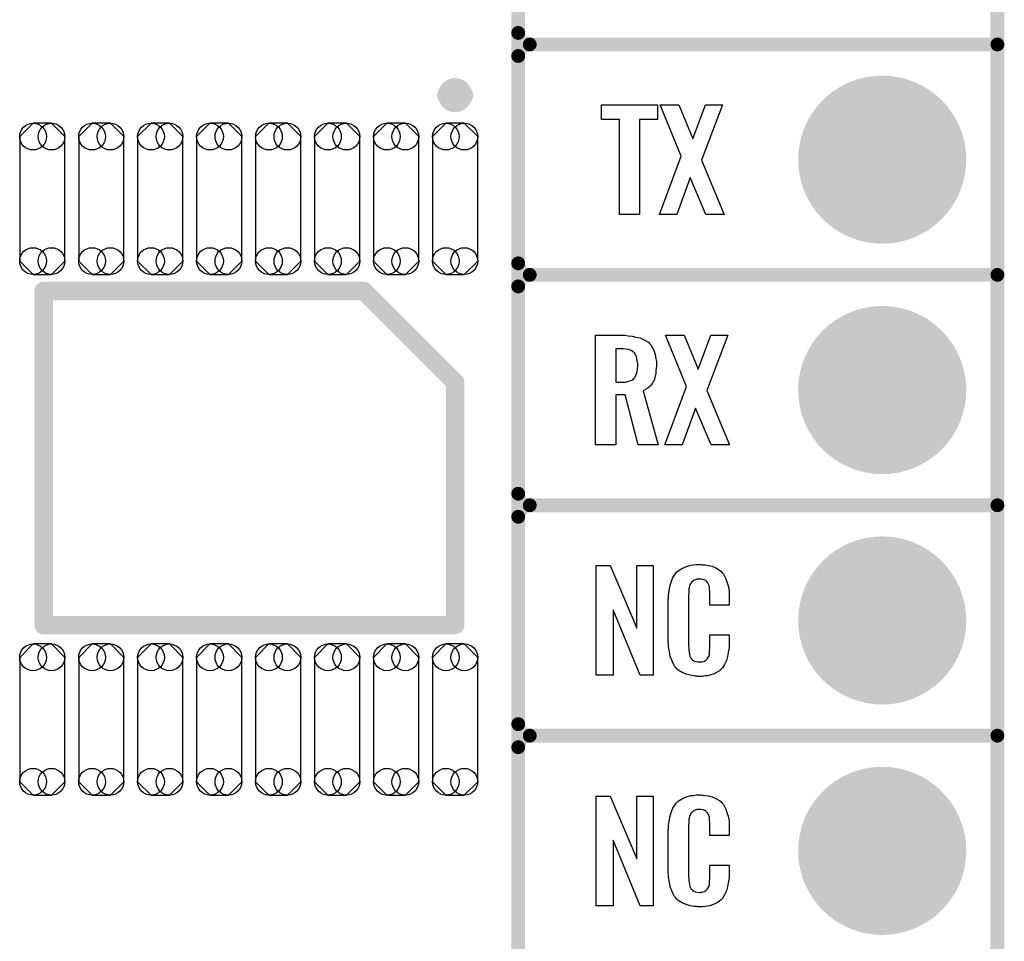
# Model space of a CAD drawing. Extents: x -0.07 to 0.95, y -0.15 to 2.1.
# Tile 7 of 14: x 0.53 to 0.95, y 0.16 to 0.56. Entities that reach past the tile are written whole.
import ezdxf

# ---------------------------------------------------------------- set-up
doc = ezdxf.new("R2010")
doc.units = 0
doc.layers.get('0').update_dxf_attribs({"linetype": 'CONTINUOUS'})
for name, color, linetype in [('gko', 6, 'CONTINUOUS'), ('gto', 2, 'CONTINUOUS'), ('gts', 1, 'CONTINUOUS')]:
    doc.layers.add(name, color=color, linetype=linetype)

# ---------------------------------------------------------------- blocks, each defined once
blk = doc.blocks.new('D96')
at = {"const_width": 0.00395}
blk.add_lwpolyline([(-0.001975, 0, 1), (0.001975, 0, 1)], format="xyb", close=True, dxfattribs=at)
blk = doc.blocks.new('D97')
at = {"const_width": 0.003}
blk.add_lwpolyline([(-0.0015, 0, 1), (0.0015, 0, 1)], format="xyb", close=True, dxfattribs=at)
blk = doc.blocks.new('D75')
at = {"const_width": 0.004}
blk.add_lwpolyline([(-0.002, 0, 1), (0.002, 0, 1)], format="xyb", close=True, dxfattribs=at)
blk = doc.blocks.new('D146')
blk.add_lwpolyline([(-0.0098, 0.027), (-0.0098, -0.027), (-0.004, -0.0328), (0.004, -0.0328), (0.0098, -0.027), (0.0098, 0.027), (0.004, 0.0328), (-0.004, 0.0328)], close=True)
for centre in [(-0.004, 0.027), (0.004, 0.027), (-0.004, -0.027), (0.004, -0.027)]:
    blk.add_circle(centre, 0.0058)
blk = doc.blocks.new('D107')
at = {"const_width": 0.0365}
blk.add_lwpolyline([(-0.01825, 0, 1), (0.01825, 0, 1)], format="xyb", close=True, dxfattribs=at)

msp = doc.modelspace()

# ---------------------------------------------------------------- linework, layer by layer
at = {"layer": 'gko', "color": 6, "const_width": 0.006}
msp.add_lwpolyline([(0.95, -0.05), (0.95, 2.01)], dxfattribs=at)
at = {"layer": 'gto', "color": 2}
for points, const_width in [([(0.742, -0.022), (0.742, 0.722)], 0.006), ([(0.742, 0.555), (0.742, 0.645)], 0.006), ([(0.742, 0.555), (0.742, 0.555)], 0.006), ([(0.742, 0.555), (0.742, 0.555)], 0.006), ([(0.747, 0.55), (0.747, 0.55)], 0.006), ([(0.747, 0.55), (0.747, 0.55)], 0.006), ([(0.747, 0.55), (0.747, 0.55)], 0.006), ([(0.747, 0.55), (0.747, 0.55)], 0.006), ([(0.747, 0.55), (0.95, 0.55)], 0.006), ([(0.747, 0.55), (0.95, 0.55)], 0.006), ([(0.742, 0.455), (0.742, 0.545)], 0.006), ([(0.7107, 0.528), (0.7107, 0.528)], 0.007), ([(0.7185, 0.528), (0.7185, 0.528)], 0.007), ([(0.7185, 0.528), (0.7185, 0.528)], 0.007), ([(0.742, 0.455), (0.742, 0.455)], 0.006), ([(0.742, 0.455), (0.742, 0.455)], 0.006), ([(0.747, 0.45), (0.747, 0.45)], 0.006), ([(0.747, 0.45), (0.747, 0.45)], 0.006), ([(0.747, 0.45), (0.747, 0.45)], 0.006), ([(0.747, 0.45), (0.747, 0.45)], 0.006), ([(0.747, 0.45), (0.95, 0.45)], 0.006), ([(0.747, 0.45), (0.95, 0.45)], 0.006), ([(0.536, 0.443), (0.675, 0.443)], 0.008), ([(0.536, 0.298), (0.536, 0.443)], 0.008), ([(0.675, 0.443), (0.7146, 0.4034)], 0.008), ([(0.742, 0.355), (0.742, 0.445)], 0.006), ([(0.7146, 0.298), (0.7146, 0.4034)], 0.008), ([(0.742, 0.355), (0.742, 0.355)], 0.006), ([(0.742, 0.355), (0.742, 0.355)], 0.006), ([(0.747, 0.35), (0.747, 0.35)], 0.006), ([(0.747, 0.35), (0.747, 0.35)], 0.006), ([(0.747, 0.35), (0.747, 0.35)], 0.006), ([(0.747, 0.35), (0.747, 0.35)], 0.006), ([(0.747, 0.35), (0.95, 0.35)], 0.006), ([(0.747, 0.35), (0.95, 0.35)], 0.006), ([(0.742, 0.255), (0.742, 0.345)], 0.006), ([(0.536, 0.298), (0.7146, 0.298)], 0.008), ([(0.742, 0.255), (0.742, 0.255)], 0.006), ([(0.742, 0.255), (0.742, 0.255)], 0.006), ([(0.747, 0.25), (0.747, 0.25)], 0.006), ([(0.747, 0.25), (0.747, 0.25)], 0.006), ([(0.747, 0.25), (0.747, 0.25)], 0.006), ([(0.747, 0.25), (0.747, 0.25)], 0.006), ([(0.747, 0.25), (0.95, 0.25)], 0.006), ([(0.747, 0.25), (0.95, 0.25)], 0.006), ([(0.742, 0.155), (0.742, 0.245)], 0.006)]:
    msp.add_lwpolyline(points, dxfattribs=dict(at, const_width=const_width))
for points, const_width in [([(0.742, 0.555, 0.414214), (0.747, 0.55)], 0.006), ([(0.747, 0.55, 0.414214), (0.742, 0.545)], 0.006), ([(0.747, 0.55, 0.414214), (0.742, 0.545)], 0.006), ([(0.7185, 0.528, 1), (0.7107, 0.528)], 0.007), ([(0.7107, 0.528, 1), (0.7185, 0.528)], 0.007), ([(0.742, 0.455, 0.414214), (0.747, 0.45)], 0.006), ([(0.747, 0.45, 0.414214), (0.742, 0.445)], 0.006), ([(0.747, 0.45, 0.414214), (0.742, 0.445)], 0.006), ([(0.742, 0.355, 0.414214), (0.747, 0.35)], 0.006), ([(0.747, 0.35, 0.414214), (0.742, 0.345)], 0.006), ([(0.747, 0.35, 0.414214), (0.742, 0.345)], 0.006), ([(0.742, 0.255, 0.414214), (0.747, 0.25)], 0.006), ([(0.747, 0.25, 0.414214), (0.742, 0.245)], 0.006), ([(0.747, 0.25, 0.414214), (0.742, 0.245)], 0.006)]:
    msp.add_lwpolyline(points, format="xyb", dxfattribs=dict(at, const_width=const_width))
for points in [[(0.8025, 0.5174), (0.7947, 0.5174), (0.7947, 0.4762), (0.786, 0.4762), (0.786, 0.5174), (0.7781, 0.5174), (0.7781, 0.5238), (0.8025, 0.5238), (0.8025, 0.5174)], [(0.8216, 0.4998), (0.8314, 0.4762), (0.8234, 0.4762), (0.8166, 0.4922), (0.8108, 0.4762), (0.8033, 0.4762), (0.8128, 0.5015), (0.8036, 0.5238), (0.8117, 0.5238), (0.8178, 0.509), (0.8233, 0.5238), (0.8307, 0.5238), (0.8216, 0.4998)], [(0.789, 0.4237), (0.7897, 0.4236), (0.7914, 0.4234), (0.7931, 0.423), (0.795, 0.4226), (0.7967, 0.4218), (0.7983, 0.4209), (0.7985, 0.4208), (0.7989, 0.4203), (0.7995, 0.4196), (0.8002, 0.4186), (0.8008, 0.4173), (0.8015, 0.4155), (0.8018, 0.4135), (0.802, 0.4124), (0.802, 0.4111), (0.802, 0.411), (0.802, 0.4109), (0.802, 0.4104), (0.8019, 0.4095), (0.8018, 0.4085), (0.8017, 0.4073), (0.8015, 0.4061), (0.8012, 0.4048), (0.8007, 0.4037), (0.8006, 0.4036), (0.8004, 0.4032), (0.8002, 0.4028), (0.7997, 0.4021), (0.7991, 0.4015), (0.7982, 0.4008), (0.7973, 0.4002), (0.7962, 0.3996), (0.8028, 0.3762), (0.7941, 0.3762), (0.7884, 0.398), (0.7843, 0.398), (0.7843, 0.3762), (0.7756, 0.3762), (0.7756, 0.4238), (0.7883, 0.4238), (0.789, 0.4237)], [(0.8239, 0.3998), (0.8337, 0.3762), (0.8257, 0.3762), (0.8189, 0.3922), (0.8131, 0.3762), (0.8056, 0.3762), (0.8151, 0.4015), (0.8059, 0.4238), (0.814, 0.4238), (0.8201, 0.409), (0.8256, 0.4238), (0.833, 0.4238), (0.8239, 0.3998)], [(0.7876, 0.4179), (0.7843, 0.4179), (0.7843, 0.4034), (0.7877, 0.4034), (0.7883, 0.4035), (0.7891, 0.4036), (0.79, 0.4038), (0.7908, 0.4042), (0.7917, 0.4045), (0.7923, 0.4051), (0.7924, 0.4052), (0.7926, 0.4055), (0.7928, 0.4058), (0.7931, 0.4064), (0.7934, 0.4072), (0.7936, 0.4081), (0.7938, 0.4092), (0.7939, 0.4106), (0.7939, 0.4108), (0.7939, 0.4113), (0.7938, 0.4119), (0.7937, 0.4128), (0.7935, 0.4136), (0.7933, 0.4145), (0.7929, 0.4154), (0.7925, 0.4161), (0.7924, 0.4162), (0.7922, 0.4164), (0.7918, 0.4166), (0.7914, 0.417), (0.7907, 0.4173), (0.7898, 0.4176), (0.7888, 0.4178), (0.7876, 0.4179)], [(0.8006, 0.2762), (0.7949, 0.2762), (0.7832, 0.3046), (0.7832, 0.2762), (0.7758, 0.2762), (0.7758, 0.3238), (0.7819, 0.3238), (0.7935, 0.2966), (0.7935, 0.3238), (0.8006, 0.3238), (0.8006, 0.2762)], [(0.8218, 0.3242), (0.8224, 0.3242), (0.823, 0.3241), (0.8246, 0.3239), (0.8262, 0.3235), (0.8278, 0.3228), (0.8293, 0.3219), (0.83, 0.3214), (0.8306, 0.3207), (0.8307, 0.3205), (0.8311, 0.3201), (0.8315, 0.3192), (0.8321, 0.3181), (0.8326, 0.3167), (0.8331, 0.315), (0.8335, 0.3129), (0.8336, 0.3106), (0.8336, 0.3066), (0.8252, 0.3066), (0.8252, 0.3107), (0.8252, 0.3108), (0.8252, 0.3111), (0.8252, 0.3116), (0.8252, 0.3121), (0.8251, 0.3134), (0.825, 0.3141), (0.825, 0.3146), (0.825, 0.3147), (0.8249, 0.3149), (0.8247, 0.3154), (0.8243, 0.3163), (0.8238, 0.317), (0.8236, 0.3172), (0.8234, 0.3173), (0.823, 0.3175), (0.8226, 0.3177), (0.8221, 0.3178), (0.8214, 0.3179), (0.8203, 0.3179), (0.82, 0.3179), (0.8195, 0.3179), (0.8185, 0.3175), (0.818, 0.3173), (0.8176, 0.3169), (0.8174, 0.3167), (0.817, 0.3163), (0.8165, 0.3154), (0.8162, 0.3143), (0.8162, 0.3142), (0.8162, 0.3141), (0.8161, 0.3137), (0.8161, 0.3132), (0.816, 0.3127), (0.816, 0.3119), (0.8159, 0.3111), (0.8159, 0.3102), (0.8159, 0.2895), (0.8159, 0.2894), (0.8159, 0.2889), (0.816, 0.2882), (0.816, 0.2873), (0.8163, 0.2854), (0.8165, 0.2845), (0.8169, 0.2837), (0.817, 0.2836), (0.8171, 0.2834), (0.8174, 0.2832), (0.8177, 0.2829), (0.8183, 0.2825), (0.8189, 0.2822), (0.8198, 0.2821), (0.8207, 0.282), (0.8211, 0.282), (0.8214, 0.2821), (0.8218, 0.2821), (0.8228, 0.2823), (0.8233, 0.2826), (0.8237, 0.2829), (0.8238, 0.2829), (0.8238, 0.2831), (0.8242, 0.2835), (0.8247, 0.2844), (0.825, 0.2854), (0.825, 0.2855), (0.825, 0.2857), (0.825, 0.286), (0.8251, 0.2865), (0.8251, 0.287), (0.8252, 0.2878), (0.8252, 0.2886), (0.8252, 0.2895), (0.8252, 0.2938), (0.8336, 0.2938), (0.8336, 0.29), (0.8336, 0.2899), (0.8336, 0.2897), (0.8336, 0.2894), (0.8336, 0.2889), (0.8335, 0.2883), (0.8334, 0.2876), (0.8332, 0.2861), (0.8328, 0.2844), (0.8324, 0.2826), (0.8316, 0.2809), (0.8307, 0.2794), (0.8306, 0.2792), (0.8301, 0.2788), (0.8294, 0.2782), (0.8284, 0.2775), (0.827, 0.2769), (0.8252, 0.2762), (0.8243, 0.276), (0.8232, 0.2759), (0.822, 0.2757), (0.82, 0.2757), (0.8195, 0.2758), (0.8188, 0.2758), (0.8182, 0.2759), (0.8166, 0.2762), (0.8149, 0.2767), (0.8131, 0.2774), (0.8115, 0.2784), (0.8108, 0.279), (0.8102, 0.2797), (0.8102, 0.2798), (0.8101, 0.2799), (0.8099, 0.2802), (0.8097, 0.2805), (0.8092, 0.2814), (0.8087, 0.2827), (0.808, 0.2844), (0.8076, 0.2864), (0.8072, 0.2887), (0.8071, 0.2914), (0.8071, 0.3083), (0.8071, 0.3084), (0.8071, 0.3087), (0.8071, 0.3091), (0.8072, 0.3096), (0.8072, 0.3103), (0.8073, 0.311), (0.8075, 0.3128), (0.8078, 0.3147), (0.8084, 0.3166), (0.8091, 0.3186), (0.8102, 0.3203), (0.8102, 0.3203), (0.8103, 0.3204), (0.8107, 0.3209), (0.8115, 0.3216), (0.8126, 0.3223), (0.814, 0.323), (0.815, 0.3234), (0.8159, 0.3237), (0.8169, 0.324), (0.8181, 0.3241), (0.8193, 0.3243), (0.8213, 0.3243), (0.8218, 0.3242)], [(0.8006, 0.1762), (0.7949, 0.1762), (0.7832, 0.2046), (0.7832, 0.1762), (0.7758, 0.1762), (0.7758, 0.2238), (0.7819, 0.2238), (0.7935, 0.1966), (0.7935, 0.2238), (0.8006, 0.2238), (0.8006, 0.1762)], [(0.8218, 0.2242), (0.8224, 0.2242), (0.823, 0.2241), (0.8246, 0.2239), (0.8262, 0.2235), (0.8278, 0.2228), (0.8293, 0.2219), (0.83, 0.2214), (0.8306, 0.2207), (0.8307, 0.2205), (0.8311, 0.2201), (0.8315, 0.2192), (0.8321, 0.2181), (0.8326, 0.2167), (0.8331, 0.215), (0.8335, 0.2129), (0.8336, 0.2106), (0.8336, 0.2066), (0.8252, 0.2066), (0.8252, 0.2107), (0.8252, 0.2108), (0.8252, 0.2111), (0.8252, 0.2116), (0.8252, 0.2121), (0.8251, 0.2134), (0.825, 0.2141), (0.825, 0.2146), (0.825, 0.2147), (0.8249, 0.2149), (0.8247, 0.2154), (0.8243, 0.2163), (0.8238, 0.217), (0.8236, 0.2172), (0.8234, 0.2173), (0.823, 0.2175), (0.8226, 0.2177), (0.8221, 0.2178), (0.8214, 0.2179), (0.8203, 0.2179), (0.82, 0.2179), (0.8195, 0.2179), (0.8185, 0.2175), (0.818, 0.2173), (0.8176, 0.2169), (0.8174, 0.2167), (0.817, 0.2163), (0.8165, 0.2154), (0.8162, 0.2143), (0.8162, 0.2142), (0.8162, 0.2141), (0.8161, 0.2137), (0.8161, 0.2132), (0.816, 0.2127), (0.816, 0.2119), (0.8159, 0.2111), (0.8159, 0.2102), (0.8159, 0.1895), (0.8159, 0.1894), (0.8159, 0.1889), (0.816, 0.1882), (0.816, 0.1873), (0.8163, 0.1854), (0.8165, 0.1845), (0.8169, 0.1837), (0.817, 0.1836), (0.8171, 0.1834), (0.8174, 0.1832), (0.8177, 0.1829), (0.8183, 0.1825), (0.8189, 0.1822), (0.8198, 0.1821), (0.8207, 0.182), (0.8211, 0.182), (0.8214, 0.1821), (0.8218, 0.1821), (0.8228, 0.1823), (0.8233, 0.1826), (0.8237, 0.1829), (0.8238, 0.1829), (0.8238, 0.1831), (0.8242, 0.1835), (0.8247, 0.1844), (0.825, 0.1854), (0.825, 0.1855), (0.825, 0.1857), (0.825, 0.186), (0.8251, 0.1865), (0.8251, 0.187), (0.8252, 0.1878), (0.8252, 0.1886), (0.8252, 0.1895), (0.8252, 0.1938), (0.8336, 0.1938), (0.8336, 0.19), (0.8336, 0.1899), (0.8336, 0.1897), (0.8336, 0.1894), (0.8336, 0.1889), (0.8335, 0.1883), (0.8334, 0.1876), (0.8332, 0.1861), (0.8328, 0.1844), (0.8324, 0.1826), (0.8316, 0.1809), (0.8307, 0.1794), (0.8306, 0.1792), (0.8301, 0.1788), (0.8294, 0.1782), (0.8284, 0.1775), (0.827, 0.1769), (0.8252, 0.1762), (0.8243, 0.176), (0.8232, 0.1759), (0.822, 0.1757), (0.82, 0.1757), (0.8195, 0.1758), (0.8188, 0.1758), (0.8182, 0.1759), (0.8166, 0.1762), (0.8149, 0.1767), (0.8131, 0.1774), (0.8115, 0.1784), (0.8108, 0.179), (0.8102, 0.1797), (0.8102, 0.1798), (0.8101, 0.1799), (0.8099, 0.1802), (0.8097, 0.1805), (0.8092, 0.1814), (0.8087, 0.1827), (0.808, 0.1844), (0.8076, 0.1864), (0.8072, 0.1887), (0.8071, 0.1914), (0.8071, 0.2083), (0.8071, 0.2084), (0.8071, 0.2087), (0.8071, 0.2091), (0.8072, 0.2096), (0.8072, 0.2103), (0.8073, 0.211), (0.8075, 0.2128), (0.8078, 0.2147), (0.8084, 0.2166), (0.8091, 0.2186), (0.8102, 0.2203), (0.8102, 0.2203), (0.8103, 0.2204), (0.8107, 0.2209), (0.8115, 0.2216), (0.8126, 0.2223), (0.814, 0.223), (0.815, 0.2234), (0.8159, 0.2237), (0.8169, 0.224), (0.8181, 0.2241), (0.8193, 0.2243), (0.8213, 0.2243), (0.8218, 0.2242)]]:
    msp.add_lwpolyline(points, dxfattribs=at)

# ---------------------------------------------------------------- block references
at = {"layer": 'gto'}
for name, p in [('D97', (0.742, 0.555)), ('D97', (0.742, 0.555)), ('D97', (0.742, 0.555)), ('D97', (0.742, 0.555)), ('D97', (0.747, 0.55)), ('D97', (0.747, 0.55)), ('D97', (0.747, 0.55)), ('D97', (0.747, 0.55)), ('D97', (0.747, 0.55)), ('D97', (0.747, 0.55)), ('D97', (0.747, 0.55)), ('D97', (0.747, 0.55)), ('D97', (0.747, 0.55)), ('D97', (0.95, 0.55)), ('D97', (0.95, 0.55)), ('D97', (0.742, 0.545)), ('D97', (0.742, 0.545)), ('D97', (0.742, 0.545)), ('D96', (0.7107, 0.528)), ('D96', (0.7107, 0.528)), ('D96', (0.7185, 0.528)), ('D96', (0.7185, 0.528)), ('D96', (0.7185, 0.528)), ('D96', (0.7185, 0.528)), ('D97', (0.742, 0.455)), ('D97', (0.742, 0.455)), ('D97', (0.742, 0.455)), ('D97', (0.742, 0.455)), ('D97', (0.747, 0.45)), ('D97', (0.747, 0.45)), ('D97', (0.747, 0.45)), ('D97', (0.747, 0.45)), ('D97', (0.747, 0.45)), ('D97', (0.747, 0.45)), ('D97', (0.747, 0.45)), ('D97', (0.747, 0.45)), ('D97', (0.747, 0.45)), ('D97', (0.95, 0.45)), ('D97', (0.95, 0.45)), ('D75', (0.536, 0.443)), ('D75', (0.536, 0.443)), ('D75', (0.675, 0.443)), ('D97', (0.742, 0.445)), ('D97', (0.742, 0.445)), ('D97', (0.742, 0.445)), ('D75', (0.7146, 0.4034)), ('D75', (0.7146, 0.4034)), ('D97', (0.742, 0.355)), ('D97', (0.742, 0.355)), ('D97', (0.742, 0.355)), ('D97', (0.742, 0.355)), ('D97', (0.747, 0.35)), ('D97', (0.747, 0.35)), ('D97', (0.747, 0.35)), ('D97', (0.747, 0.35)), ('D97', (0.747, 0.35)), ('D97', (0.747, 0.35)), ('D97', (0.747, 0.35)), ('D97', (0.747, 0.35)), ('D97', (0.747, 0.35)), ('D97', (0.95, 0.35)), ('D97', (0.95, 0.35)), ('D97', (0.742, 0.345)), ('D97', (0.742, 0.345)), ('D97', (0.742, 0.345)), ('D75', (0.536, 0.298)), ('D75', (0.536, 0.298)), ('D75', (0.7146, 0.298)), ('D75', (0.7146, 0.298)), ('D97', (0.742, 0.255)), ('D97', (0.742, 0.255)), ('D97', (0.742, 0.255)), ('D97', (0.742, 0.255)), ('D97', (0.747, 0.25)), ('D97', (0.747, 0.25)), ('D97', (0.747, 0.25)), ('D97', (0.747, 0.25)), ('D97', (0.747, 0.25)), ('D97', (0.747, 0.25)), ('D97', (0.747, 0.25)), ('D97', (0.747, 0.25)), ('D97', (0.747, 0.25)), ('D97', (0.95, 0.25)), ('D97', (0.95, 0.25)), ('D97', (0.742, 0.245)), ('D97', (0.742, 0.245)), ('D97', (0.742, 0.245))]:
    msp.add_blockref(name, p, dxfattribs=at)
at = {"layer": 'gts'}
for name, p in [('D107', (0.9, 0.5)), ('D146', (0.5354, 0.483)), ('D146', (0.561, 0.483)), ('D146', (0.5866, 0.483)), ('D146', (0.6122, 0.483)), ('D146', (0.6378, 0.483)), ('D146', (0.6634, 0.483)), ('D146', (0.689, 0.483)), ('D146', (0.7146, 0.483)), ('D107', (0.9, 0.4)), ('D107', (0.9, 0.3)), ('D146', (0.5354, 0.257)), ('D146', (0.561, 0.257)), ('D146', (0.5866, 0.257)), ('D146', (0.6122, 0.257)), ('D146', (0.6378, 0.257)), ('D146', (0.6634, 0.257)), ('D146', (0.689, 0.257)), ('D146', (0.7146, 0.257)), ('D107', (0.9, 0.2))]:
    msp.add_blockref(name, p, dxfattribs=at)

doc.saveas('drawing.dxf')
